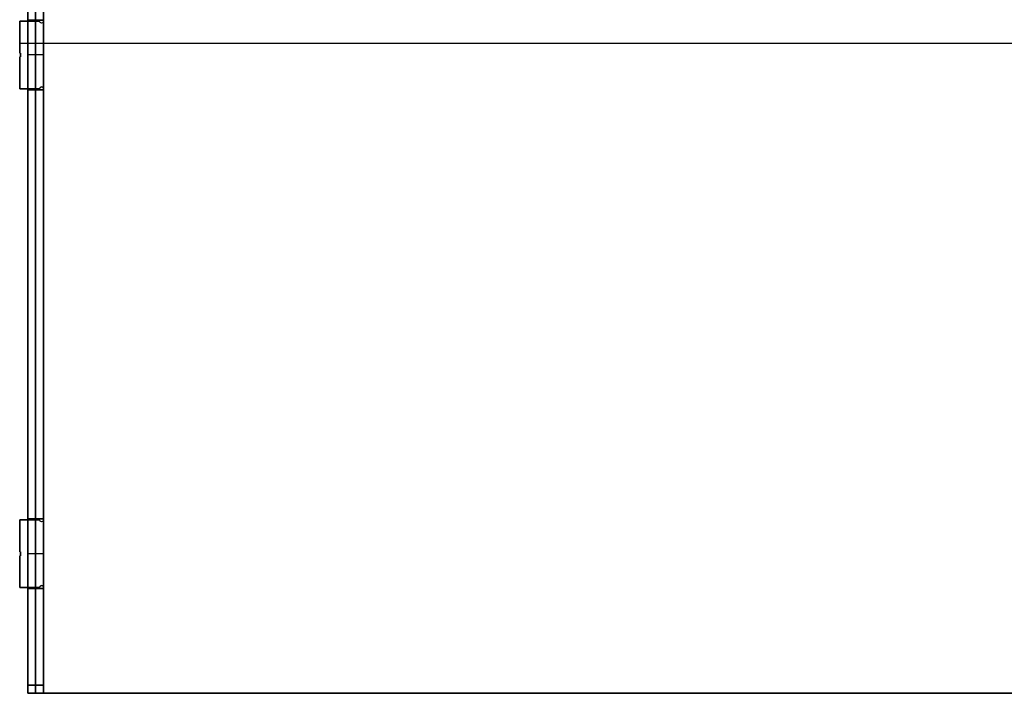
# Model space of a CAD drawing. Header units: millimetres. Extents: x -494 to 494, y -169 to 169.
# Tile 1 of 8: x -493 to -247, y -169 to 0. Entities that reach past the tile are written whole.
import ezdxf

# ---------------------------------------------------------------- set-up
doc = ezdxf.new("R2010")
doc.units = ezdxf.units.MM
doc.layers.add('Défaut', color=7, linetype='Continuous', true_color=0x000000)

msp = doc.modelspace()

# ---------------------------------------------------------------- linework, layer by layer
at = {"layer": 'Défaut'}
for p, q in [((-491.5, -169, 241), (-491.5, 169, 241)), ((-487.5, -169, 241), (-487.5, 169, 241)), ((-489.5, 167, 481.5), (-489.5, -167, 481.5)), ((-489.5, -167, 0.5), (-489.5, 167, 0.5)), ((-487.5, -0.5, 465.5), (-487.5, 107.5, 465.5)), ((-487.5, -0.5, 16.5), (-487.5, 107.5, 16.5)), ((-493.5, -0.5, 465.5), (-488.5, -0.5, 465.5)), ((-493.5, -8.5, 465.5), (-493.5, -0.5, 465.5)), ((-493.5, -0.5, 16.5), (-488.5, -0.5, 16.5)), ((-493.5, -8.5, 16.5), (-493.5, -0.5, 16.5)), ((-487.5, -0.3, 465.5), (-491.5, -0.3, 465.5)), ((-487.5, -0.3, 16.5), (-491.5, -0.3, 16.5)), ((-491, -0.5, 463.5), (-491, -0.5, 467.5)), ((-491, -0.5, 14.5), (-491, -0.5, 18.5)), ((-489.5, -0.3, 467.5), (-489.5, -17.7, 467.5)), ((-489.5, -0.3, 463.5), (-489.5, -0.3, 467.5)), ((-489.5, -17.7, 463.5), (-489.5, -0.3, 463.5)), ((-489.5, -0.3, 18.5), (-489.5, -17.7, 18.5)), ((-489.5, -0.3, 14.5), (-489.5, -0.3, 18.5)), ((-489.5, -17.7, 14.5), (-489.5, -0.3, 14.5)), ((-488, -1, 467.5), (-488, -1, 463.5)), ((-488, -1, 18.5), (-488, -1, 14.5)), ((-493.5, -4.5, 463.5), (-493.5, -4.5, 467.5)), ((-493.5, -4.5, 14.5), (-493.5, -4.5, 18.5)), ((-493.5, -6, 467.5), (-165.17, -6, 467.5)), ((-493.5, -6, 463.5), (-165.17, -6, 463.5)), ((-493.5, -6, 18.5), (-165.17, -6, 18.5)), ((-493.5, -6, 14.5), (-165.17, -6, 14.5)), ((-493.3, -8.5, 465.5), (-493.5, -8.5, 465.5)), ((-493.3, -8.5, 16.5), (-493.5, -8.5, 16.5)), ((-493.5, -9.5, 465.5), (-493.3, -9.5, 465.5)), ((-493.5, -17.5, 465.5), (-493.5, -9.5, 465.5)), ((-493.5, -9.5, 16.5), (-493.3, -9.5, 16.5)), ((-493.5, -17.5, 16.5), (-493.5, -9.5, 16.5)), ((-493.4, -8.5, 463.5), (-493.4, -8.5, 467.5)), ((-493.4, -8.5, 14.5), (-493.4, -8.5, 18.5)), ((-493.4, -9.5, 463.5), (-493.4, -9.5, 467.5)), ((-493.4, -9.5, 14.5), (-493.4, -9.5, 18.5)), ((-493.3, -9.5, 465.5), (-493.3, -8.5, 465.5)), ((-493.3, -9.5, 16.5), (-493.3, -8.5, 16.5)), ((-493.3, -9, 463.5), (-493.3, -9, 467.5)), ((-493.3, -9, 14.5), (-493.3, -9, 18.5)), ((-487.5, -9, 467.5), (-491.5, -9, 467.5)), ((-487.5, -9, 463.5), (-491.5, -9, 463.5)), ((-487.5, -9, 18.5), (-491.5, -9, 18.5)), ((-487.5, -9, 14.5), (-491.5, -9, 14.5)), ((-493.5, -13.5, 463.5), (-493.5, -13.5, 467.5)), ((-493.5, -13.5, 14.5), (-493.5, -13.5, 18.5)), ((-488, -17, 467.5), (-488, -17, 463.5)), ((-488, -17, 18.5), (-488, -17, 14.5)), ((-488.5, -17.5, 465.5), (-493.5, -17.5, 465.5)), ((-488.5, -17.5, 16.5), (-493.5, -17.5, 16.5)), ((-487.5, -17.7, 465.5), (-491.5, -17.7, 465.5)), ((-487.5, -17.7, 16.5), (-491.5, -17.7, 16.5)), ((-491, -17.5, 463.5), (-491, -17.5, 467.5)), ((-491, -17.5, 14.5), (-491, -17.5, 18.5)), ((-489.5, -17.7, 467.5), (-489.5, -17.7, 463.5)), ((-489.5, -17.7, 18.5), (-489.5, -17.7, 14.5)), ((-487.5, -125.5, 465.5), (-487.5, -17.5, 465.5)), ((-487.5, -125.5, 16.5), (-487.5, -17.5, 16.5)), ((-487.5, -71.5, 463.5), (-487.5, -71.5, 467.5)), ((-487.5, -71.5, 14.5), (-487.5, -71.5, 18.5)), ((-493.5, -125.5, 465.5), (-488.5, -125.5, 465.5)), ((-493.5, -133.5, 465.5), (-493.5, -125.5, 465.5)), ((-493.5, -125.5, 16.5), (-488.5, -125.5, 16.5)), ((-493.5, -133.5, 16.5), (-493.5, -125.5, 16.5)), ((-487.5, -125.3, 465.5), (-491.5, -125.3, 465.5)), ((-487.5, -125.3, 16.5), (-491.5, -125.3, 16.5)), ((-491, -125.5, 463.5), (-491, -125.5, 467.5)), ((-491, -125.5, 14.5), (-491, -125.5, 18.5)), ((-489.5, -125.3, 467.5), (-489.5, -142.7, 467.5)), ((-489.5, -125.3, 463.5), (-489.5, -125.3, 467.5)), ((-489.5, -142.7, 463.5), (-489.5, -125.3, 463.5)), ((-489.5, -125.3, 18.5), (-489.5, -142.7, 18.5)), ((-489.5, -125.3, 14.5), (-489.5, -125.3, 18.5)), ((-489.5, -142.7, 14.5), (-489.5, -125.3, 14.5)), ((-488, -126, 467.5), (-488, -126, 463.5)), ((-488, -126, 18.5), (-488, -126, 14.5)), ((-493.5, -129.5, 463.5), (-493.5, -129.5, 467.5)), ((-493.5, -129.5, 14.5), (-493.5, -129.5, 18.5)), ((-493.3, -133.5, 465.5), (-493.5, -133.5, 465.5)), ((-493.3, -133.5, 16.5), (-493.5, -133.5, 16.5)), ((-493.5, -134.5, 465.5), (-493.3, -134.5, 465.5)), ((-493.5, -142.5, 465.5), (-493.5, -134.5, 465.5)), ((-493.5, -134.5, 16.5), (-493.3, -134.5, 16.5)), ((-493.5, -142.5, 16.5), (-493.5, -134.5, 16.5)), ((-493.4, -133.5, 463.5), (-493.4, -133.5, 467.5)), ((-493.4, -133.5, 14.5), (-493.4, -133.5, 18.5)), ((-493.4, -134.5, 463.5), (-493.4, -134.5, 467.5)), ((-493.4, -134.5, 14.5), (-493.4, -134.5, 18.5)), ((-493.3, -134.5, 465.5), (-493.3, -133.5, 465.5)), ((-493.3, -134.5, 16.5), (-493.3, -133.5, 16.5)), ((-493.3, -134, 463.5), (-493.3, -134, 467.5)), ((-493.3, -134, 14.5), (-493.3, -134, 18.5)), ((-487.5, -134, 467.5), (-491.5, -134, 467.5)), ((-487.5, -134, 463.5), (-491.5, -134, 463.5)), ((-487.5, -134, 18.5), (-491.5, -134, 18.5)), ((-487.5, -134, 14.5), (-491.5, -134, 14.5)), ((-493.5, -138.5, 463.5), (-493.5, -138.5, 467.5)), ((-493.5, -138.5, 14.5), (-493.5, -138.5, 18.5)), ((-488.5, -142.5, 465.5), (-493.5, -142.5, 465.5)), ((-488.5, -142.5, 16.5), (-493.5, -142.5, 16.5)), ((-487.5, -142.7, 465.5), (-491.5, -142.7, 465.5)), ((-487.5, -142.7, 16.5), (-491.5, -142.7, 16.5)), ((-491, -142.5, 463.5), (-491, -142.5, 467.5)), ((-491, -142.5, 14.5), (-491, -142.5, 18.5)), ((-489.5, -142.7, 467.5), (-489.5, -142.7, 463.5)), ((-489.5, -142.7, 18.5), (-489.5, -142.7, 14.5)), ((-488, -142, 467.5), (-488, -142, 463.5)), ((-488, -142, 18.5), (-488, -142, 14.5)), ((-487.5, -169, 465.5), (-487.5, -142.5, 465.5)), ((-487.5, -169, 16.5), (-487.5, -142.5, 16.5)), ((-487.5, -155.75, 463.5), (-487.5, -155.75, 467.5)), ((-487.5, -155.75, 14.5), (-487.5, -155.75, 18.5)), ((-487.5, -169, 241), (-491.5, -169, 241)), ((-489.5, -169, 479.5), (-489.5, -169, 2.5)), ((487.5, -169, 465.5), (-487.5, -169, 465.5)), ((487.5, -169, 16.5), (-487.5, -169, 16.5))]:
    msp.add_line(p, q, dxfattribs=at)
at = {"layer": 'Défaut', "extrusion": (0, 0, -1)}
for centre, start, end in [((488, -0.5, -463.5), 180, 0), ((488, -0.5, -467.5), 180, 0), ((488, -0.5, -465.5), 180, 0), ((488, -0.5, -14.5), 180, 0), ((488, -0.5, -18.5), 180, 0), ((488, -0.5, -16.5), 180, 0), ((488, -17.5, -467.5), 0, 180), ((488, -17.5, -465.5), 0, 180), ((488, -17.5, -18.5), 0, 180), ((488, -17.5, -16.5), 0, 180), ((488, -125.5, -463.5), 180, 0), ((488, -125.5, -467.5), 180, 0), ((488, -125.5, -465.5), 180, 0), ((488, -125.5, -14.5), 180, 0), ((488, -125.5, -18.5), 180, 0), ((488, -125.5, -16.5), 180, 0), ((488, -142.5, -467.5), 0, 180), ((488, -142.5, -465.5), 0, 180), ((488, -142.5, -18.5), 0, 180), ((488, -142.5, -16.5), 0, 180)]:
    msp.add_arc(centre, 0.5, start, end, dxfattribs=at)
at = {"layer": 'Défaut'}
for centre in [(-488, -17.5, 463.5), (-488, -17.5, 14.5), (-488, -142.5, 463.5), (-488, -142.5, 14.5)]:
    msp.add_arc(centre, 0.5, 0, 180, dxfattribs=at)
at = {"layer": 'Défaut', "extrusion": (-1, 0, 0)}
for centre, start, end in [((167, 2.5, 491.5), 270, 0), ((167, 479.5, 491.5), 0, 90), ((167, 2.5, 487.5), 270, 0), ((167, 479.5, 487.5), 0, 90)]:
    msp.add_arc(centre, 2, start, end, dxfattribs=at)
at = {"layer": 'Défaut', "extrusion": (1, 0, 0)}
for centre, start, end in [((-167, 2.5, -489.5), 180, 270), ((-167, 479.5, -489.5), 90, 180)]:
    msp.add_arc(centre, 2, start, end, dxfattribs=at)
at = {"layer": 'Défaut'}
for points in [[(-491.5, -167, 481.5), (-491.5, 0, 481.5), (-491.5, 167, 481.5)], [(-491.5, 167, 0.5), (-491.5, 0, 0.5), (-491.5, -167, 0.5)], [(-487.5, 167, 0.5), (-487.5, 0, 0.5), (-487.5, -167, 0.5)], [(-487.5, -167, 481.5), (-487.5, 0, 481.5), (-487.5, 167, 481.5)], [(-487.5, 107.5, 467.5), (-487.5, 53.5, 467.5), (-487.5, -0.5, 467.5)], [(-487.5, 107.5, 463.5), (-487.5, 53.5, 463.5), (-487.5, -0.5, 463.5)], [(-487.5, 107.5, 18.5), (-487.5, 53.5, 18.5), (-487.5, -0.5, 18.5)], [(-487.5, 107.5, 14.5), (-487.5, 53.5, 14.5), (-487.5, -0.5, 14.5)], [(-488.5, -0.5, 467.5), (-491, -0.5, 467.5), (-493.5, -0.5, 467.5)], [(-493.5, -0.5, 467.5), (-493.5, -4.5, 467.5), (-493.5, -8.5, 467.5)], [(-493.5, -0.5, 463.5), (-493.5, -4.5, 463.5), (-493.5, -8.5, 463.5)], [(-488.5, -0.5, 463.5), (-491, -0.5, 463.5), (-493.5, -0.5, 463.5)], [(-493.5, -0.5, 467.5), (-493.5, -0.5, 465.5), (-493.5, -0.5, 463.5)], [(-488.5, -0.5, 18.5), (-491, -0.5, 18.5), (-493.5, -0.5, 18.5)], [(-493.5, -0.5, 18.5), (-493.5, -4.5, 18.5), (-493.5, -8.5, 18.5)], [(-493.5, -0.5, 14.5), (-493.5, -4.5, 14.5), (-493.5, -8.5, 14.5)], [(-488.5, -0.5, 14.5), (-491, -0.5, 14.5), (-493.5, -0.5, 14.5)], [(-493.5, -0.5, 18.5), (-493.5, -0.5, 16.5), (-493.5, -0.5, 14.5)], [(-491.5, -0.3, 467.5), (-491.5, -9, 467.5), (-491.5, -17.7, 467.5)], [(-491.5, -17.7, 463.5), (-491.5, -9, 463.5), (-491.5, -0.3, 463.5)], [(-491.5, -0.3, 463.5), (-491.5, -0.3, 465.5), (-491.5, -0.3, 467.5)], [(-491.5, -0.3, 18.5), (-491.5, -9, 18.5), (-491.5, -17.7, 18.5)], [(-491.5, -17.7, 14.5), (-491.5, -9, 14.5), (-491.5, -0.3, 14.5)], [(-491.5, -0.3, 14.5), (-491.5, -0.3, 16.5), (-491.5, -0.3, 18.5)], [(-491.5, -0.3, 467.5), (-489.5, -0.3, 467.5), (-487.5, -0.3, 467.5)], [(-491.5, -0.3, 463.5), (-489.5, -0.3, 463.5), (-487.5, -0.3, 463.5)], [(-491.5, -0.3, 18.5), (-489.5, -0.3, 18.5), (-487.5, -0.3, 18.5)], [(-491.5, -0.3, 14.5), (-489.5, -0.3, 14.5), (-487.5, -0.3, 14.5)], [(-488.5, -0.5, 467.5), (-488.5, -0.5, 465.5), (-488.5, -0.5, 463.5)], [(-488.5, -0.5, 18.5), (-488.5, -0.5, 16.5), (-488.5, -0.5, 14.5)], [(-487.5, -0.3, 467.5), (-487.5, -9, 467.5), (-487.5, -17.7, 467.5)], [(-487.5, -0.3, 463.5), (-487.5, -0.3, 465.5), (-487.5, -0.3, 467.5)], [(-487.5, -17.7, 463.5), (-487.5, -9, 463.5), (-487.5, -0.3, 463.5)], [(-487.5, -0.3, 18.5), (-487.5, -9, 18.5), (-487.5, -17.7, 18.5)], [(-487.5, -0.3, 14.5), (-487.5, -0.3, 16.5), (-487.5, -0.3, 18.5)], [(-487.5, -17.7, 14.5), (-487.5, -9, 14.5), (-487.5, -0.3, 14.5)], [(-487.5, -0.5, 467.5), (-487.5, -0.5, 465.5), (-487.5, -0.5, 463.5)], [(-487.5, -0.5, 18.5), (-487.5, -0.5, 16.5), (-487.5, -0.5, 14.5)], [(-493.5, -8.5, 467.5), (-493.4, -8.5, 467.5), (-493.3, -8.5, 467.5)], [(-493.5, -8.5, 463.5), (-493.4, -8.5, 463.5), (-493.3, -8.5, 463.5)], [(-493.5, -8.5, 467.5), (-493.5, -8.5, 465.5), (-493.5, -8.5, 463.5)], [(-493.5, -8.5, 18.5), (-493.4, -8.5, 18.5), (-493.3, -8.5, 18.5)], [(-493.5, -8.5, 14.5), (-493.4, -8.5, 14.5), (-493.3, -8.5, 14.5)], [(-493.5, -8.5, 18.5), (-493.5, -8.5, 16.5), (-493.5, -8.5, 14.5)], [(-493.3, -9.5, 467.5), (-493.4, -9.5, 467.5), (-493.5, -9.5, 467.5)], [(-493.5, -9.5, 467.5), (-493.5, -13.5, 467.5), (-493.5, -17.5, 467.5)], [(-493.5, -9.5, 463.5), (-493.5, -13.5, 463.5), (-493.5, -17.5, 463.5)], [(-493.3, -9.5, 463.5), (-493.4, -9.5, 463.5), (-493.5, -9.5, 463.5)], [(-493.5, -9.5, 467.5), (-493.5, -9.5, 465.5), (-493.5, -9.5, 463.5)], [(-493.3, -9.5, 18.5), (-493.4, -9.5, 18.5), (-493.5, -9.5, 18.5)], [(-493.5, -9.5, 18.5), (-493.5, -13.5, 18.5), (-493.5, -17.5, 18.5)], [(-493.5, -9.5, 14.5), (-493.5, -13.5, 14.5), (-493.5, -17.5, 14.5)], [(-493.3, -9.5, 14.5), (-493.4, -9.5, 14.5), (-493.5, -9.5, 14.5)], [(-493.5, -9.5, 18.5), (-493.5, -9.5, 16.5), (-493.5, -9.5, 14.5)], [(-493.3, -8.5, 467.5), (-493.3, -9, 467.5), (-493.3, -9.5, 467.5)], [(-493.3, -8.5, 463.5), (-493.3, -9, 463.5), (-493.3, -9.5, 463.5)], [(-493.3, -8.5, 467.5), (-493.3, -8.5, 465.5), (-493.3, -8.5, 463.5)], [(-493.3, -8.5, 18.5), (-493.3, -9, 18.5), (-493.3, -9.5, 18.5)], [(-493.3, -8.5, 14.5), (-493.3, -9, 14.5), (-493.3, -9.5, 14.5)], [(-493.3, -8.5, 18.5), (-493.3, -8.5, 16.5), (-493.3, -8.5, 14.5)], [(-493.3, -9.5, 467.5), (-493.3, -9.5, 465.5), (-493.3, -9.5, 463.5)], [(-493.3, -9.5, 18.5), (-493.3, -9.5, 16.5), (-493.3, -9.5, 14.5)], [(-493.5, -17.5, 467.5), (-491, -17.5, 467.5), (-488.5, -17.5, 467.5)], [(-493.5, -17.5, 463.5), (-491, -17.5, 463.5), (-488.5, -17.5, 463.5)], [(-493.5, -17.5, 467.5), (-493.5, -17.5, 465.5), (-493.5, -17.5, 463.5)], [(-493.5, -17.5, 18.5), (-491, -17.5, 18.5), (-488.5, -17.5, 18.5)], [(-493.5, -17.5, 14.5), (-491, -17.5, 14.5), (-488.5, -17.5, 14.5)], [(-493.5, -17.5, 18.5), (-493.5, -17.5, 16.5), (-493.5, -17.5, 14.5)], [(-491.5, -17.7, 467.5), (-491.5, -17.7, 465.5), (-491.5, -17.7, 463.5)], [(-491.5, -17.7, 18.5), (-491.5, -17.7, 16.5), (-491.5, -17.7, 14.5)], [(-487.5, -17.7, 463.5), (-489.5, -17.7, 463.5), (-491.5, -17.7, 463.5)], [(-491.5, -17.7, 467.5), (-489.5, -17.7, 467.5), (-487.5, -17.7, 467.5)], [(-487.5, -17.7, 14.5), (-489.5, -17.7, 14.5), (-491.5, -17.7, 14.5)], [(-491.5, -17.7, 18.5), (-489.5, -17.7, 18.5), (-487.5, -17.7, 18.5)], [(-488.5, -17.5, 463.5), (-488.5, -17.5, 465.5), (-488.5, -17.5, 467.5)], [(-488.5, -17.5, 14.5), (-488.5, -17.5, 16.5), (-488.5, -17.5, 18.5)], [(-487.5, -17.5, 467.5), (-487.5, -17.5, 465.5), (-487.5, -17.5, 463.5)], [(-487.5, -17.5, 467.5), (-487.5, -71.5, 467.5), (-487.5, -125.5, 467.5)], [(-487.5, -17.5, 463.5), (-487.5, -71.5, 463.5), (-487.5, -125.5, 463.5)], [(-487.5, -17.5, 18.5), (-487.5, -17.5, 16.5), (-487.5, -17.5, 14.5)], [(-487.5, -17.5, 18.5), (-487.5, -71.5, 18.5), (-487.5, -125.5, 18.5)], [(-487.5, -17.5, 14.5), (-487.5, -71.5, 14.5), (-487.5, -125.5, 14.5)], [(-487.5, -17.7, 467.5), (-487.5, -17.7, 465.5), (-487.5, -17.7, 463.5)], [(-487.5, -17.7, 18.5), (-487.5, -17.7, 16.5), (-487.5, -17.7, 14.5)], [(-488.5, -125.5, 467.5), (-491, -125.5, 467.5), (-493.5, -125.5, 467.5)], [(-493.5, -125.5, 467.5), (-493.5, -129.5, 467.5), (-493.5, -133.5, 467.5)], [(-493.5, -125.5, 463.5), (-493.5, -129.5, 463.5), (-493.5, -133.5, 463.5)], [(-488.5, -125.5, 463.5), (-491, -125.5, 463.5), (-493.5, -125.5, 463.5)], [(-493.5, -125.5, 467.5), (-493.5, -125.5, 465.5), (-493.5, -125.5, 463.5)], [(-488.5, -125.5, 18.5), (-491, -125.5, 18.5), (-493.5, -125.5, 18.5)], [(-493.5, -125.5, 18.5), (-493.5, -129.5, 18.5), (-493.5, -133.5, 18.5)], [(-493.5, -125.5, 14.5), (-493.5, -129.5, 14.5), (-493.5, -133.5, 14.5)], [(-488.5, -125.5, 14.5), (-491, -125.5, 14.5), (-493.5, -125.5, 14.5)], [(-493.5, -125.5, 18.5), (-493.5, -125.5, 16.5), (-493.5, -125.5, 14.5)], [(-491.5, -125.3, 18.5), (-491.5, -134, 18.5), (-491.5, -142.7, 18.5)], [(-491.5, -142.7, 14.5), (-491.5, -134, 14.5), (-491.5, -125.3, 14.5)], [(-491.5, -125.3, 14.5), (-491.5, -125.3, 16.5), (-491.5, -125.3, 18.5)], [(-491.5, -125.3, 467.5), (-491.5, -134, 467.5), (-491.5, -142.7, 467.5)], [(-491.5, -142.7, 463.5), (-491.5, -134, 463.5), (-491.5, -125.3, 463.5)], [(-491.5, -125.3, 463.5), (-491.5, -125.3, 465.5), (-491.5, -125.3, 467.5)], [(-491.5, -125.3, 467.5), (-489.5, -125.3, 467.5), (-487.5, -125.3, 467.5)], [(-491.5, -125.3, 463.5), (-489.5, -125.3, 463.5), (-487.5, -125.3, 463.5)], [(-491.5, -125.3, 18.5), (-489.5, -125.3, 18.5), (-487.5, -125.3, 18.5)], [(-491.5, -125.3, 14.5), (-489.5, -125.3, 14.5), (-487.5, -125.3, 14.5)], [(-488.5, -125.5, 467.5), (-488.5, -125.5, 465.5), (-488.5, -125.5, 463.5)], [(-488.5, -125.5, 18.5), (-488.5, -125.5, 16.5), (-488.5, -125.5, 14.5)], [(-487.5, -125.3, 18.5), (-487.5, -134, 18.5), (-487.5, -142.7, 18.5)], [(-487.5, -125.3, 14.5), (-487.5, -125.3, 16.5), (-487.5, -125.3, 18.5)], [(-487.5, -142.7, 14.5), (-487.5, -134, 14.5), (-487.5, -125.3, 14.5)], [(-487.5, -125.3, 467.5), (-487.5, -134, 467.5), (-487.5, -142.7, 467.5)], [(-487.5, -125.3, 463.5), (-487.5, -125.3, 465.5), (-487.5, -125.3, 467.5)], [(-487.5, -142.7, 463.5), (-487.5, -134, 463.5), (-487.5, -125.3, 463.5)], [(-487.5, -125.5, 467.5), (-487.5, -125.5, 465.5), (-487.5, -125.5, 463.5)], [(-487.5, -125.5, 18.5), (-487.5, -125.5, 16.5), (-487.5, -125.5, 14.5)], [(-493.5, -133.5, 467.5), (-493.4, -133.5, 467.5), (-493.3, -133.5, 467.5)], [(-493.5, -133.5, 463.5), (-493.4, -133.5, 463.5), (-493.3, -133.5, 463.5)], [(-493.5, -133.5, 467.5), (-493.5, -133.5, 465.5), (-493.5, -133.5, 463.5)], [(-493.5, -133.5, 18.5), (-493.4, -133.5, 18.5), (-493.3, -133.5, 18.5)], [(-493.5, -133.5, 14.5), (-493.4, -133.5, 14.5), (-493.3, -133.5, 14.5)], [(-493.5, -133.5, 18.5), (-493.5, -133.5, 16.5), (-493.5, -133.5, 14.5)], [(-493.3, -134.5, 467.5), (-493.4, -134.5, 467.5), (-493.5, -134.5, 467.5)], [(-493.5, -134.5, 467.5), (-493.5, -138.5, 467.5), (-493.5, -142.5, 467.5)], [(-493.5, -134.5, 463.5), (-493.5, -138.5, 463.5), (-493.5, -142.5, 463.5)], [(-493.3, -134.5, 463.5), (-493.4, -134.5, 463.5), (-493.5, -134.5, 463.5)], [(-493.5, -134.5, 467.5), (-493.5, -134.5, 465.5), (-493.5, -134.5, 463.5)], [(-493.3, -134.5, 18.5), (-493.4, -134.5, 18.5), (-493.5, -134.5, 18.5)], [(-493.5, -134.5, 18.5), (-493.5, -138.5, 18.5), (-493.5, -142.5, 18.5)], [(-493.5, -134.5, 14.5), (-493.5, -138.5, 14.5), (-493.5, -142.5, 14.5)], [(-493.3, -134.5, 14.5), (-493.4, -134.5, 14.5), (-493.5, -134.5, 14.5)], [(-493.5, -134.5, 18.5), (-493.5, -134.5, 16.5), (-493.5, -134.5, 14.5)], [(-493.3, -133.5, 467.5), (-493.3, -134, 467.5), (-493.3, -134.5, 467.5)], [(-493.3, -133.5, 463.5), (-493.3, -134, 463.5), (-493.3, -134.5, 463.5)], [(-493.3, -133.5, 467.5), (-493.3, -133.5, 465.5), (-493.3, -133.5, 463.5)], [(-493.3, -133.5, 18.5), (-493.3, -134, 18.5), (-493.3, -134.5, 18.5)], [(-493.3, -133.5, 14.5), (-493.3, -134, 14.5), (-493.3, -134.5, 14.5)], [(-493.3, -133.5, 18.5), (-493.3, -133.5, 16.5), (-493.3, -133.5, 14.5)], [(-493.3, -134.5, 467.5), (-493.3, -134.5, 465.5), (-493.3, -134.5, 463.5)], [(-493.3, -134.5, 18.5), (-493.3, -134.5, 16.5), (-493.3, -134.5, 14.5)], [(-493.5, -142.5, 467.5), (-491, -142.5, 467.5), (-488.5, -142.5, 467.5)], [(-493.5, -142.5, 463.5), (-491, -142.5, 463.5), (-488.5, -142.5, 463.5)], [(-493.5, -142.5, 467.5), (-493.5, -142.5, 465.5), (-493.5, -142.5, 463.5)], [(-493.5, -142.5, 18.5), (-491, -142.5, 18.5), (-488.5, -142.5, 18.5)], [(-493.5, -142.5, 14.5), (-491, -142.5, 14.5), (-488.5, -142.5, 14.5)], [(-493.5, -142.5, 18.5), (-493.5, -142.5, 16.5), (-493.5, -142.5, 14.5)], [(-491.5, -142.7, 18.5), (-491.5, -142.7, 16.5), (-491.5, -142.7, 14.5)], [(-491.5, -142.7, 467.5), (-491.5, -142.7, 465.5), (-491.5, -142.7, 463.5)], [(-487.5, -142.7, 463.5), (-489.5, -142.7, 463.5), (-491.5, -142.7, 463.5)], [(-491.5, -142.7, 467.5), (-489.5, -142.7, 467.5), (-487.5, -142.7, 467.5)], [(-487.5, -142.7, 14.5), (-489.5, -142.7, 14.5), (-491.5, -142.7, 14.5)], [(-491.5, -142.7, 18.5), (-489.5, -142.7, 18.5), (-487.5, -142.7, 18.5)], [(-488.5, -142.5, 463.5), (-488.5, -142.5, 465.5), (-488.5, -142.5, 467.5)], [(-488.5, -142.5, 14.5), (-488.5, -142.5, 16.5), (-488.5, -142.5, 18.5)], [(-487.5, -142.5, 467.5), (-487.5, -142.5, 465.5), (-487.5, -142.5, 463.5)], [(-487.5, -142.5, 467.5), (-487.5, -155.75, 467.5), (-487.5, -169, 467.5)], [(-487.5, -142.5, 463.5), (-487.5, -155.75, 463.5), (-487.5, -169, 463.5)], [(-487.5, -142.5, 18.5), (-487.5, -142.5, 16.5), (-487.5, -142.5, 14.5)], [(-487.5, -142.5, 18.5), (-487.5, -155.75, 18.5), (-487.5, -169, 18.5)], [(-487.5, -142.5, 14.5), (-487.5, -155.75, 14.5), (-487.5, -169, 14.5)], [(-487.5, -142.7, 18.5), (-487.5, -142.7, 16.5), (-487.5, -142.7, 14.5)], [(-487.5, -142.7, 467.5), (-487.5, -142.7, 465.5), (-487.5, -142.7, 463.5)], [(-491.5, -167, 0.5), (-489.5, -167, 0.5), (-487.5, -167, 0.5)], [(-487.5, -167, 481.5), (-489.5, -167, 481.5), (-491.5, -167, 481.5)], [(-491.5, -169, 2.5), (-491.5, -169, 241), (-491.5, -169, 479.5)], [(-487.5, -169, 2.5), (-489.5, -169, 2.5), (-491.5, -169, 2.5)], [(-491.5, -169, 479.5), (-489.5, -169, 479.5), (-487.5, -169, 479.5)], [(-487.5, -169, 467.5), (0, -169, 467.5), (487.5, -169, 467.5)], [(-487.5, -169, 463.5), (0, -169, 463.5), (487.5, -169, 463.5)], [(-487.5, -169, 467.5), (-487.5, -169, 465.5), (-487.5, -169, 463.5)], [(-487.5, -169, 2.5), (-487.5, -169, 241), (-487.5, -169, 479.5)], [(-487.5, -169, 18.5), (0, -169, 18.5), (487.5, -169, 18.5)], [(-487.5, -169, 14.5), (0, -169, 14.5), (487.5, -169, 14.5)], [(-487.5, -169, 18.5), (-487.5, -169, 16.5), (-487.5, -169, 14.5)]]:
    msp.add_open_spline(points, degree=2, dxfattribs=at)

doc.saveas('drawing.dxf')
